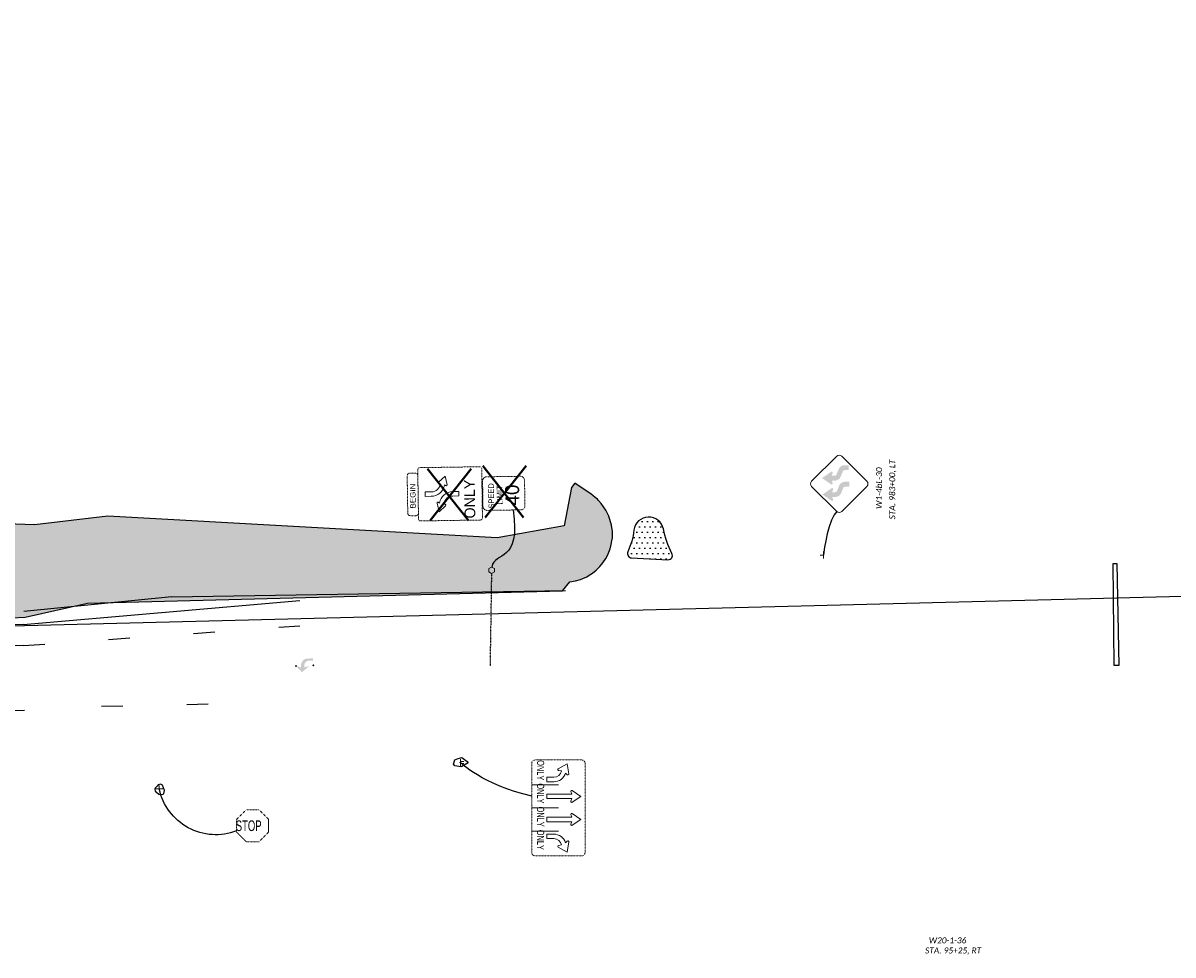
# Model space of a CAD drawing. Extents: x 2474761 to 2485264, y 499455 to 501118.
# Tile 16 of 30: x 2479482 to 2480022, y 499962 to 500399. Entities that reach past the tile are written whole.
import ezdxf
from ezdxf.enums import TextEntityAlignment as Align

# ---------------------------------------------------------------- set-up
doc = ezdxf.new("R2010")
doc.units = 21
doc.header["$MEASUREMENT"] = 0
for name, pattern in [('DGN Style 2', [0.017105, 0.010263, -0.006842]), ('lane', [40, 10, -30]), ('motdrum40', [0]), ('OhDOT_USTN2', [0.11, 0.069, -0.041])]:
    doc.linetypes.add(name, pattern=pattern)
for name, color, linetype in [('MT_P_Cells', 7, 'Continuous'), ('MT_P_Channelizing_Line', 7, 'Continuous'), ('MT_P_Drums', 30, 'Continuous'), ('MT_P_Lane_Line', 7, 'lane'), ('MT_P_Text', 7, 'Continuous'), ('MT_P_Work_Area', 7, 'Continuous'), ('PM_X_Stop_Line', 7, 'Continuous'), ('RD_X_Cells', 7, 'Continuous'), ('SH_Text', 7, 'Continuous'), ('SN_P_Signs', 120, 'Continuous'), ('SN_P_Text', 7, 'Continuous'), ('SN_X_Cantilever_Overhead', 133, 'OhDOT_USTN2'), ('SN_X_Public', 3, 'Continuous')]:
    doc.layers.add(name, color=color, linetype=linetype)
doc.layers.add('MT_P_Cells (Construction)', color=7, linetype='Continuous', lineweight=0)
doc.layers.add('SN_X_Public (Construction)', color=3, linetype='Continuous', lineweight=0)
doc.layers.add('SC_Scratch1', color=7, linetype='Continuous', plot=False)
doc.styles.add('P_Slanted-Normal LS 0.50 Masked', font='calibrii.ttf', dxfattribs={"height": 0.14})
doc.styles.add('Style-ISO_FONTLEFT', font='ISO_FONTLEFT.shx')
pattern_1 = [(0, (0, 0), (1.25, 2.5), [0, -2.5])]

# ---------------------------------------------------------------- blocks, each defined once
blk = doc.blocks.new('R3-H8da')
at = {"layer": 'SN_X_Public', "color": 7, "linetype": 'Continuous', "lineweight": 0}
for p, q in [((-10.89, 0.11), (-10.77, 12.61)), ((0, 0), (0.12, 12.5)), ((10.89, -0.11), (11.01, 12.39))]:
    blk.add_line(p, q, dxfattribs=at)
at = {"layer": 'SN_X_Public', "color": 132, "linetype": 'DGN Style 2', "lineweight": 0, "flags": 128}
blk.add_lwpolyline([(-22.27, 23.66), (-22.48, 1.78, 0.414214), (-20.94, 0.2), (20.94, -0.2, 0.414214), (22.51, 1.34), (22.73, 23.22, 0.414214), (21.18, 24.79), (-20.69, 25.2, 0.414214)], format="xyb", close=True, dxfattribs=at)
at = {"layer": 'SN_X_Public', "color": 7, "linetype": 'Continuous', "lineweight": 0, "flags": 128}
for points in [[(-5.19, 23.07), (-2.49, 19.06, -0.712491), (-2.97, 18.43), (-4.19, 18.83), (-4.31, 7.13), (-6.39, 7.15), (-6.27, 18.85), (-7.51, 18.47, -0.712491), (-7.97, 19.11)], [(5.64, 22.96), (8.34, 18.95, -0.712491), (7.87, 18.32), (6.64, 18.72), (6.53, 7.02), (4.44, 7.04), (4.56, 18.74), (3.32, 18.37, -0.712491), (2.86, 19.01)], [(-12.18, 10.44, 0.326039), (-16.19, 16.04), (-15.42, 16.84, 0.712491), (-15.77, 17.54), (-20.56, 16.87), (-18.22, 12.64, 0.712491), (-17.45, 12.77), (-17.22, 14.16, -0.355215), (-14.27, 10.46), (-14.31, 7.22), (-12.22, 7.2), (-12.19, 10.7)], [(12.39, 10.2, -0.326039), (16.5, 15.72), (15.74, 16.53, -0.712491), (16.11, 17.23), (20.89, 16.46), (18.46, 12.28, -0.712491), (17.69, 12.43), (17.5, 13.82, 0.355215), (14.47, 10.18), (14.44, 6.94), (12.36, 6.96), (12.39, 10.46)]]:
    blk.add_lwpolyline(points, format="xyb", close=True, dxfattribs=at)
at = {"layer": 'SN_X_Public', "color": 7, "linetype": 'Continuous', "lineweight": 0, "style": 'Style-ISO_FONTLEFT', "width": 0.78}
for p in [(-17.64, 4.34), (-6.76, 4.23), (4.13, 4.13), (15.01, 4.02)]:
    blk.add_text('ONLY', height=3.333, rotation=359.441, dxfattribs=at).set_placement(p, align=Align.MIDDLE_CENTER)
blk = doc.blocks.new('R1-1')
at = {"layer": 'SN_X_Public', "color": 132, "linetype": 'DGN Style 2', "lineweight": 0, "flags": 128}
for points in [[(7.54, 4.43), (7.6, 10.43), (3.15, 14.97), (-2.85, 15.03), (-7.4, 10.57), (-7.46, 4.57), (-3, 0.03), (3, -0.03)], [(7.6, 10.43), (7.54, 4.43)]]:
    blk.add_lwpolyline(points, close=True, dxfattribs=at)
at = {"layer": 'SN_X_Public', "color": 7, "linetype": 'Continuous', "lineweight": 0, "style": 'Style-ISO_FONTLEFT', "width": 0.66625}
blk.add_text('STOP', height=5, rotation=359.441, dxfattribs=at).set_placement((-1.78, 7.52), align=Align.MIDDLE_CENTER)
blk = doc.blocks.new('SGN1P_2')
at = {"layer": 'MT_P_Cells', "color": 3, "linetype": 'Continuous', "lineweight": 0}
for p, q in [((0, 0), (-0.08, 0)), ((0, 0.08), (0, -0.08))]:
    blk.add_line(p, q, dxfattribs=at)
blk = doc.blocks.new('W1-4bL_1')
at = {"layer": 'SN_P_Signs', "linetype": 'Continuous', "lineweight": 0}
for points in [[(-17.23, 5.67), (-21.56, 2.72), (-17.23, -0.24), (-17.23, -0.24, 0.713927), (-16.54, 0.27), (-16.54, 0.27), (-16.95, 1.52), (-15.62, 1.52), (-15.62, 1.52, 0.231443), (-13.07, 2.77), (-13.07, 2.77), (-11.67, 6.06), (-11.67, 6.06, -0.231443), (-10.91, 6.44), (-10.91, 6.44), (-8.97, 6.44), (-8.97, 8.7), (-10.91, 8.7), (-10.91, 8.7, 0.231443), (-13.45, 7.45), (-13.46, 7.45), (-14.85, 4.15), (-14.85, 4.15, -0.231443), (-15.62, 3.78), (-15.62, 3.78), (-16.99, 3.78), (-16.54, 5.16), (-16.54, 5.16, 0.713944), (-17.23, 5.67)], [(-17.01, -2.04), (-21.34, -5), (-17.01, -7.95), (-17.01, -7.95, 0.713927), (-16.32, -7.44), (-16.33, -7.44), (-16.73, -6.19), (-15.4, -6.19), (-15.4, -6.19, 0.231443), (-12.85, -4.95), (-12.85, -4.95), (-11.45, -1.65), (-11.45, -1.65, -0.231443), (-10.69, -1.28), (-10.69, -1.28), (-8.75, -1.28), (-8.75, 0.98), (-10.69, 0.98), (-10.69, 0.98, 0.231443), (-13.24, -0.26), (-13.24, -0.26), (-14.63, -3.56), (-14.63, -3.56, -0.231443), (-15.4, -3.93), (-15.4, -3.93), (-16.77, -3.93), (-16.33, -2.56), (-16.32, -2.55, 0.713944), (-17.01, -2.04)]]:
    blk.add_hatch(color=7, dxfattribs=at).paths.add_polyline_path(points)
at = {"layer": 'SN_P_Signs', "color": 132, "linetype": 'Continuous', "lineweight": 13, "flags": 128}
blk.add_lwpolyline([(-14.63, 12.96), (-26.42, 1.18, 0.414214), (-26.42, -1.18), (-14.63, -12.96, 0.414214), (-12.27, -12.96), (-0.49, -1.18, 0.414214), (-0.49, 1.18), (-12.27, 12.96, 0.414214)], format="xyb", close=True, dxfattribs=at)
blk = doc.blocks.new('R2-1')
at = {"layer": 'SN_X_Public', "color": 132, "linetype": 'DGN Style 2', "lineweight": 0, "flags": 128}
blk.add_lwpolyline([(5.62, 18.75), (-5.63, 18.75, 0.414214), (-7.5, 16.87), (-7.5, 1.87, 0.414214), (-5.63, 0), (5.62, 0, 0.414214), (7.5, 1.87), (7.5, 16.87, 0.414214)], format="xyb", close=True, dxfattribs=at)
at = {"layer": 'SN_X_Public', "color": 7, "lineweight": 0, "style": 'Style-ISO_FONTLEFT'}
for s, height, p in [('SPEED', 2.501, (-1.08, 15)), ('LIMIT', 2.501, (-0.69, 11.25)), ('40', 6.25, (-0.81, 5.62))]:
    blk.add_text(s, height=height, dxfattribs=at).set_placement(p, align=Align.MIDDLE_CENTER)
blk = doc.blocks.new('R3-9cP')
at = {"layer": 'SN_X_Public', "color": 132, "linetype": 'DGN Style 2', "lineweight": 0, "flags": 128}
blk.add_lwpolyline([(-8.75, 5), (8.75, 5, -0.414214), (10, 3.75), (10, 1.25, -0.414214), (8.75, 0), (-8.75, 0, -0.414214), (-10, 1.25), (-10, 3.75, -0.414214)], format="xyb", close=True, dxfattribs=at)
at = {"layer": 'SN_X_Public', "color": 7, "linetype": 'Continuous', "lineweight": 0, "style": 'Style-ISO_FONTLEFT', "width": 1.12}
blk.add_text('BEGIN', height=2.5, dxfattribs=at).set_placement((-0.78, 2.5), align=Align.MIDDLE_CENTER)
blk = doc.blocks.new('R3-9a')
at = {"layer": 'SN_X_Public', "color": 132, "linetype": 'DGN Style 2', "lineweight": 0, "flags": 128}
blk.add_lwpolyline([(11.5, 30), (-11.5, 30, 0.414214), (-12.5, 29), (-12.5, 1, 0.414214), (-11.5, 0), (11.5, 0, 0.414214), (12.5, 1), (12.5, 29, 0.414214)], format="xyb", close=True, dxfattribs=at)
at = {"layer": 'SN_X_Public', "color": 7, "linetype": 'Continuous', "lineweight": 0, "flags": 128}
for points in [[(-1.02, 26.66), (1.06, 26.66), (1.06, 23.71), (1.06, 23.71, 0.38093), (4.84, 19.53), (4.84, 19.53), (4.84, 20.14), (4.84, 20.14, -0.576454), (5.55, 20.29), (5.55, 20.29), (8.34, 17.2), (4.27, 16.36), (4.27, 16.36, -0.686927), (3.87, 17.03), (3.87, 17.03), (4.19, 17.52), (4.19, 17.52, -0.372924), (-1.02, 23.95), (-1.02, 23.95)], [(-1.04, 10.87), (1.04, 10.87), (1.04, 13.58), (1.04, 13.58, 0.375838), (-4.23, 20.03), (-4.23, 20.02), (-3.77, 20.65), (-3.77, 20.65, 0.545145), (-4.25, 21.17), (-4.25, 21.17), (-8.31, 20.33), (-5.52, 17.24), (-5.52, 17.24, 0.576454), (-4.81, 17.39), (-4.81, 17.39), (-4.81, 18), (-4.81, 18, -0.391865), (-1.04, 13.66), (-1.04, 13.66)]]:
    blk.add_lwpolyline(points, format="xyb", close=True, dxfattribs=at)
at = {"layer": 'SN_X_Public', "color": 7, "linetype": 'Continuous', "lineweight": 0, "style": 'Style-ISO_FONTLEFT'}
blk.add_text('ONLY', height=5, dxfattribs=at).set_placement((-2.61, 5.84), align=Align.MIDDLE_CENTER)
blk = doc.blocks.new('*U966')
at = {"layer": 'SH_Text', "color": 1, "lineweight": 40}
for p, q in [((-10.18, 12.13), (8.98, -12.13)), ((10.18, 12.13), (-8.98, -12.13))]:
    blk.add_line(p, q, dxfattribs=at)
blk = doc.blocks.new('PMRTP_MT')
at = {"layer": 'MT_P_Cells', "linetype": 'Continuous', "lineweight": 0, "extrusion": (0, 0, -1)}
blk.add_hatch(color=7, dxfattribs=at).paths.add_polyline_path([(5.52, 3.33, 0.418865), (2.24, 0), (2.24, 0), (2.24, -0.67), (0, 0), (2.56, -3), (6.08, -0.33), (3.84, -0.67), (3.84, 0.04, -0.414214), (6.14, 2.33), (8, 2.33), (8, 3.33)])
at = {"layer": 'MT_P_Cells (Construction)', "color": 7, "linetype": 'Continuous', "lineweight": 30}
for p in [(-8, 0), (0, 0)]:
    blk.add_point(p, dxfattribs=at)
blk = doc.blocks.new('POST')
at = {"layer": 'RD_X_Cells', "color": 30, "linetype": 'Continuous', "lineweight": 0, "flags": 128}
blk.add_lwpolyline([(-0.065, -0.037), (0, -0.075), (0.065, -0.037), (0.065, 0.037), (0, 0.075), (-0.065, 0.037), (-0.065, -0.037)], dxfattribs=at)
blk = doc.blocks.new('SGN1P')
at = {"layer": 'SN_X_Public', "color": 3, "linetype": 'Continuous', "lineweight": 0}
for p, q in [((0, 0), (-0.08, 0)), ((0, 0.08), (0, -0.08))]:
    blk.add_line(p, q, dxfattribs=at)
blk = doc.blocks.new('SGN2P')
at = {"layer": 'SN_X_Public', "color": 3, "linetype": 'Continuous', "lineweight": 0}
for p, q in [((0, 0.024), (-0.08, 0.024)), ((0, 0.08), (0, -0.08)), ((0, -0.024), (-0.08, -0.024))]:
    blk.add_line(p, q, dxfattribs=at)
at = {"layer": 'SN_X_Public (Construction)', "color": 3, "linetype": 'Continuous', "lineweight": 30}
blk.add_point((0, 0), dxfattribs=at)

msp = doc.modelspace()

# ---------------------------------------------------------------- hatches: boundary and pattern name
at = {"layer": 'MT_P_Work_Area'}
h = msp.add_hatch(dxfattribs=at)
h.set_pattern_fill('DOTS', color=256, scale=2, style=0)
h.set_pattern_definition(pattern_1)
h.paths.add_polyline_path([(2478984.37, 500177.62), (2478984.44, 500175.19), (2478984.55, 500166.67), (2478985.12, 500163.02), (2478985.78, 500159.88), (2478986.87, 500156.04), (2478988.66, 500151.36), (2478989.55, 500149.44), (2478991.23, 500146.32), (2478992.56, 500144.2), (2478993.28, 500143.13), (2478994.45, 500141.52), (2478996.08, 500139.46), (2478997.36, 500137.97), (2478998.62, 500136.61), (2479000.59, 500134.67), (2479002.97, 500132.62), (2479005.43, 500130.77), (2479006.92, 500129.75), (2479008.85, 500128.52), (2479011.22, 500127.15), (2479013.9, 500125.77), (2479016.49, 500124.6), (2479018.18, 500123.94), (2479021.22, 500122.95), (2479023.3, 500122.43), (2479024.95, 500122.11), (2479027.31, 500121.77), (2479026.93, 500113.1), (2479102.33, 500113.74), (2479102.44, 500110.28), (2479107.44, 500110.36), (2479107.33, 500113.81), (2479471.77, 500119.7), (2479471.72, 500115.98), (2479476.72, 500116.06), (2479476.77, 500119.83), (2479483.14, 500120.07), (2479512.35, 500126.69), (2479735.18, 500132.55), (2479738.59, 500136.7), (2479741.29, 500137.17), (2479743.65, 500137.87), (2479744.64, 500138.24), (2479746.51, 500139.12), (2479747.73, 500139.8), (2479749.28, 500140.83), (2479750.92, 500142.13), (2479752.66, 500143.82), (2479754.16, 500145.64), (2479755.48, 500147.62), (2479756.28, 500149.09), (2479756.95, 500150.59), (2479757.54, 500152.23), (2479758.07, 500154.15), (2479758.39, 500155.93), (2479758.55, 500157.4), (2479758.61, 500159.02), (2479758.57, 500160.37), (2479758.2, 500163.34), (2479756.97, 500167.5), (2479755.56, 500170.37), (2479753.36, 500173.51), (2479752.13, 500174.87), (2479751.52, 500175.46), (2479750.56, 500176.31), (2479749.47, 500177.17), (2479748.6, 500177.78), (2479740.9, 500182.92), (2479739.44, 500180.89), (2479735.94, 500163.01), (2479704.57, 500157.31), (2479521.93, 500167.53), (2479487.47, 500163.5), (2479456.61, 500164.57), (2479047.78, 500158.43), (2479001.3, 500162.03), (2479001.21, 500177.57), (2478984.9, 500177.63)])
h = msp.add_hatch(dxfattribs=at)
h.set_pattern_fill('DOTS', color=256, scale=2, style=0)
h.set_pattern_definition(pattern_1)
h.paths.add_polyline_path([(2479768.68, 500161, -0.071447), (2479765.85, 500150.72, 0.520832), (2479767.56, 500147.93), (2479784.65, 500147.08, 0.572294), (2479786.51, 500149.98, -0.067457), (2479782.48, 500161.52, 0.848377)])

# ---------------------------------------------------------------- linework, layer by layer
at = {"layer": 'MT_P_Channelizing_Line'}
for q in [(2479611.99, 500128.01), (2478580.7, 500102.85)]:
    msp.add_line((2479482.19, 500116.76), q, dxfattribs=at)
at = {"layer": 'MT_P_Drums', "linetype": 'motdrum40'}
for q in [(2479482.57, 500122.72), (2479736.52, 500132.57)]:
    msp.add_line((2479551.95, 500129.72), q, dxfattribs=at)
at = {"layer": 'MT_P_Lane_Line'}
for p, q in [((2479482.36, 500106.79), (2479612.1, 500116.09)), ((2479482.36, 500106.79), (2478580.87, 500092.88)), ((2479518.94, 500078.38), (2479586.67, 500079.75)), ((2479482.8, 500076.3), (2478581.31, 500062.39))]:
    msp.add_line(p, q, dxfattribs=at)
at = {"layer": 'MT_P_Text'}
msp.add_open_spline([(2479863.81, 500169.72), (2479860.4, 500166.84), (2479857.47, 500151.3), (2479857.63, 500149.24)], degree=3, dxfattribs=at)
at = {"layer": 'MT_P_Work_Area', "flags": 128}
msp.add_lwpolyline([(2479476.77, 500119.83), (2479483.14, 500120.07), (2479512.35, 500126.69), (2479735.18, 500132.55), (2479738.59, 500136.7), (2479741.29, 500137.17), (2479743.65, 500137.87), (2479744.64, 500138.24), (2479746.51, 500139.12), (2479747.73, 500139.8), (2479749.28, 500140.83), (2479750.92, 500142.13), (2479752.66, 500143.82), (2479754.16, 500145.64), (2479755.48, 500147.62), (2479756.28, 500149.09), (2479756.95, 500150.59), (2479757.54, 500152.23), (2479758.07, 500154.15), (2479758.39, 500155.93), (2479758.55, 500157.4), (2479758.61, 500159.02), (2479758.57, 500160.37), (2479758.2, 500163.34), (2479756.97, 500167.5), (2479755.56, 500170.37), (2479753.36, 500173.51), (2479752.13, 500174.87), (2479751.52, 500175.46), (2479750.56, 500176.31), (2479749.47, 500177.17), (2479748.6, 500177.78), (2479740.9, 500182.92), (2479739.44, 500180.89), (2479735.94, 500163.01), (2479704.57, 500157.31), (2479521.93, 500167.53), (2479487.47, 500163.5), (2479456.61, 500164.57)], dxfattribs=at)
msp.add_lwpolyline([(2479768.68, 500161, -0.071447), (2479765.85, 500150.72, 0.520832), (2479767.56, 500147.93), (2479784.65, 500147.08, 0.572294), (2479786.51, 500149.98, -0.067457), (2479782.48, 500161.52, 0.848377)], format="xyb", close=True, dxfattribs=at)
msp.add_lwpolyline([(2479768.68, 500161, -0.071447), (2479765.85, 500150.72, 0.520832), (2479767.56, 500147.93), (2479784.65, 500147.08, 0.572294), (2479786.51, 500149.98, -0.067457), (2479782.48, 500161.52, 0.848377)], format="xyb", close=True, dxfattribs=at)
at = {"layer": 'PM_X_Stop_Line', "flags": 128}
msp.add_lwpolyline([(2479993.42, 500145.34), (2479995.22, 500145.38), (2479996.07, 500097.43), (2479993.94, 500097.43)], close=True, dxfattribs=at)
at = {"layer": 'SC_Scratch1', "flags": 128}
msp.add_lwpolyline([(2477285, 500067.47), (2477605.05, 500072.23), (2477747.52, 500076.14), (2477728.32, 500188.5), (2477682.3, 500377.18), (2477618.03, 500691.32), (2478086.96, 500236.5), (2478517.96, 500179.09), (2478533.74, 500128.71), (2478567.39, 500106.05), (2478720.52, 500107.39), (2478840.39, 500108.32), (2478946.13, 500105.25), (2478954.55, 500106.73), (2478965.37, 500111.27), (2479102.44, 500110.28), (2479107.44, 500110.36), (2479405.29, 500117.12), (2479471.72, 500115.98), (2479476.72, 500116.06), (2480100.14, 500131.93)], dxfattribs=at)
for points in [[(2479687.44, 500049.91), (2479684.65, 500050.43), (2479684.06, 500051.22), (2479684.65, 500053.17), (2479686.19, 500053.84), (2479687.94, 500054.22), (2479690.45, 500052.47), (2479690.88, 500051.72), (2479688.01, 500050.06)], [(2479544.71, 500038.08), (2479545.89, 500037.14), (2479547.72, 500036.87), (2479548.24, 500037.34), (2479548.55, 500038.73), (2479547.5, 500041.35), (2479546.55, 500041.73), (2479545.47, 500041.45), (2479545.11, 500040.77), (2479544.04, 500039.84), (2479543.96, 500039.36), (2479544.05, 500038.44)]]:
    msp.add_lwpolyline(points, close=True, dxfattribs=at)
at = {"layer": 'SH_Text', "extrusion": (0, 0, -1)}
msp.add_arc((-2479572.6, 500045.19), 27.16, 249.0037, 347.9365, dxfattribs=at)
at = {"layer": 'SH_Text'}
for points in [[(2479711.98, 500170.42), (2479715.79, 500145.28), (2479703.37, 500151.18), (2479701.98, 500143.66)], [(2479720.74, 500036.11), (2479697.5, 500041.57), (2479687.29, 500051.93), (2479687.29, 500051.93)]]:
    msp.add_open_spline(points, degree=3, dxfattribs=at)
at = {"layer": 'SN_X_Cantilever_Overhead'}
msp.add_line((2479701.34, 500097.34), (2479702.01, 500140.7), dxfattribs=at)

# ---------------------------------------------------------------- block references
at = {"layer": 'MT_P_Cells', "color": 3, "linetype": 'Continuous', "lineweight": 0, "xscale": 20, "yscale": 20, "zscale": 20}
msp.add_blockref('SGN1P_2', (2479857.66, 500149.27), dxfattribs=at)
at = {"layer": 'MT_P_Cells', "color": 7, "linetype": 'Continuous', "lineweight": 30, "extrusion": (0, 0, -1), "rotation": 358.0822444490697}
msp.add_blockref('PMRTP_MT', (-2479610.25, 500097.19), dxfattribs=at)
at = {"layer": 'RD_X_Cells', "color": 30, "linetype": 'Continuous', "lineweight": 0, "xscale": 20, "yscale": 20, "zscale": 20, "rotation": 180}
msp.add_blockref('POST', (2479701.93, 500142.15), dxfattribs=at)
at = {"layer": 'SH_Text', "color": 1, "lineweight": 40}
for p in [(2479682.08, 500177.55), (2479707.95, 500179.04)]:
    msp.add_blockref('*U966', p, dxfattribs=at)
at = {"layer": 'SN_P_Signs', "color": 132, "linetype": 'Continuous', "lineweight": 13}
msp.add_blockref('W1-4bL_1', (2479878.44, 500182.68), dxfattribs=at)
at = {"layer": 'SN_X_Public', "color": 132, "linetype": 'DGN Style 2', "lineweight": 0}
for name, p, rotation in [('R3-9cP', (2479667.46, 500177.76), 90.88404208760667), ('R3-H8da', (2479720.74, 500030.61), 270.5590288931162), ('R1-1', (2479589.83, 500014.76), 0.5590288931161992)]:
    msp.add_blockref(name, p, dxfattribs=dict(at, rotation=rotation))
at = {"layer": 'SN_X_Public', "color": 7, "linetype": 'Continuous', "lineweight": 0, "rotation": 90.88404208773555}
msp.add_blockref('R3-9a', (2479697.45, 500178.22), dxfattribs=at)
at = {"layer": 'SN_X_Public', "color": 7, "lineweight": 0, "xscale": 1.05, "yscale": 1.05, "zscale": 1.05, "rotation": 90.88404208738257}
msp.add_blockref('R2-1', (2479717.46, 500178.38), dxfattribs=at)
at = {"layer": 'SN_X_Public', "color": 3, "linetype": 'Continuous', "lineweight": 0, "extrusion": (0, 0, -1), "xscale": 20, "yscale": 20, "zscale": 20}
msp.add_blockref('SGN2P', (-2479687.29, 500051.93), dxfattribs=at)
at = {"layer": 'SN_X_Public', "color": 3, "linetype": 'Continuous', "lineweight": 0, "xscale": 20, "yscale": 20, "zscale": 20, "rotation": 270.0000000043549}
msp.add_blockref('SGN1P', (2479546.04, 500039.51), dxfattribs=at)

# ---------------------------------------------------------------- texts
at = {"layer": 'MT_P_Text', "linetype": 'Continuous', "insert": (2479906.99, 499969.88), "char_height": 2.8, "attachment_point": 1, "line_spacing_factor": 0.9, "style": 'P_Slanted-Normal LS 0.50 Masked', "bg_fill": 3, "box_fill_scale": 1.0125, "bg_fill_color": 7, "bg_fill_transparency": 0}
msp.add_mtext('W20-1-36', dxfattribs=at)

# ---------------------------------------------------------------- next in the draw order: texts
at = {"layer": 'MT_P_Text', "linetype": 'Continuous', "insert": (2479888.41, 500166.01), "char_height": 2.8, "attachment_point": 1, "rotation": 90, "line_spacing_factor": 0.9, "style": 'P_Slanted-Normal LS 0.50 Masked', "bg_fill": 3, "box_fill_scale": 1.0125, "bg_fill_color": 7, "bg_fill_transparency": 0}
msp.add_mtext('STA. 983+00, LT', dxfattribs=at)
at = {"layer": 'MT_P_Text', "linetype": 'Continuous', "insert": (2479905.24, 499965.13), "char_height": 2.8, "attachment_point": 1, "line_spacing_factor": 0.9, "style": 'P_Slanted-Normal LS 0.50 Masked', "bg_fill": 3, "box_fill_scale": 1.0125, "bg_fill_color": 7, "bg_fill_transparency": 0}
msp.add_mtext('STA. 95+25, RT', dxfattribs=at)
at = {"layer": 'SN_P_Text', "color": 7, "insert": (2479882.26, 500170.9), "char_height": 2.8, "attachment_point": 1, "rotation": 90, "line_spacing_factor": 0.9, "style": 'P_Slanted-Normal LS 0.50 Masked', "bg_fill": 3, "box_fill_scale": 1.0125, "bg_fill_color": 7, "bg_fill_transparency": 0}
msp.add_mtext('W1-4bL-30', dxfattribs=at)

doc.saveas('drawing.dxf')
